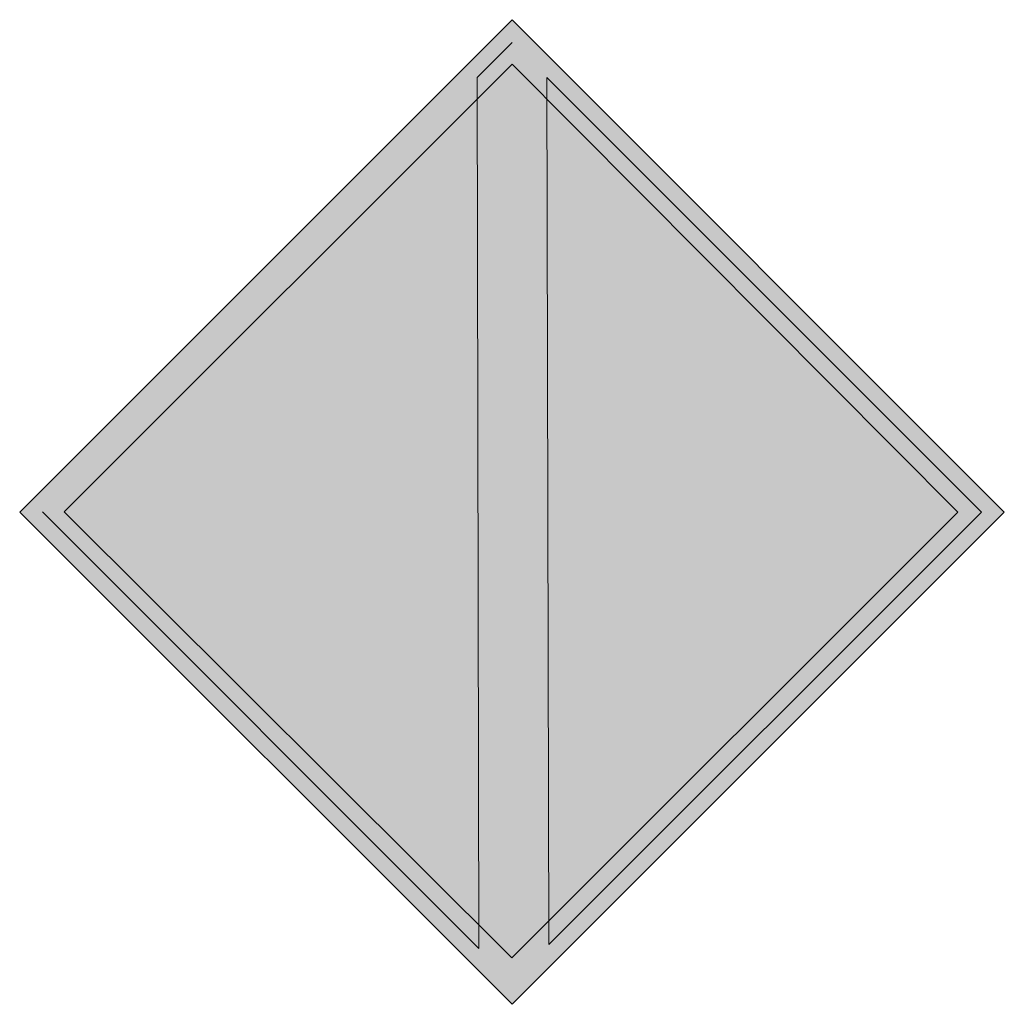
# Model space of a CAD drawing. Header units: metres. Extents: x -0.002 to 0.002, y -0.002 to 0.002.
import ezdxf

# ---------------------------------------------------------------- set-up
doc = ezdxf.new("R2010")
doc.units = ezdxf.units.M
doc.header["$MEASUREMENT"] = 0
doc.layers.add('SIG_NE_EI5_flf', color=7, linetype='Continuous', lineweight=0, true_color=0x108de0)
doc.layers.add('SIG_NE_EI5_sym', color=7, linetype='Continuous', lineweight=0)

msp = doc.modelspace()

# ---------------------------------------------------------------- hatches: boundary and pattern name
at = {"layer": 'SIG_NE_EI5_flf', "true_color": 0xffffff}
h = msp.add_hatch(color=7, dxfattribs=at)
h.dxf.hatch_style = 1
h.paths.add_polyline_path([(0, 0.0019963), (-0.002, -0.0000037), (0, -0.0020037), (0.002, -0.0000037)])
h.paths.add_polyline_path([(-0.00182, -0.0000035), (0.0000002, 0.0018163), (0.0001421, 0.0016737), (0.0001419, 0.0017618), (0.0019071, -0.0000039), (0.0001495, -0.0017611), (0.0001493, -0.0016655), (-0.0000002, -0.001815)], flags=16)
h = msp.add_hatch(color=7, dxfattribs=at)
h.dxf.hatch_style = 1
h.paths.add_polyline_path([(0.0001421, 0.0016737), (0.0000002, 0.0018163), (-0.0001416, 0.0016745), (-0.0001343, -0.0016815), (-0.0000002, -0.001815), (0.0001493, -0.0016655)])
at = {"layer": 'SIG_NE_EI5_flf'}
h = msp.add_hatch(color=256, dxfattribs=at)
h.dxf.hatch_style = 1
h.paths.add_polyline_path([(-0.00182, -0.0000035), (-0.0001343, -0.0016815), (-0.0001416, 0.0016745)])
h.paths.add_polyline_path([(0.0001493, -0.0016655), (0.0018113, -0.0000039), (0.0001421, 0.0016737)])
at = {"layer": 'SIG_NE_EI5_sym'}
h = msp.add_hatch(color=256, dxfattribs=at)
h.dxf.hatch_style = 1
h.paths.add_polyline_path([(0.0019071, -0.0000039), (0.0000002, 0.0019035), (-0.0019071, -0.0000035), (-0.0000002, -0.0019108)])
h.paths.add_polyline_path([(-0.00182, -0.0000035), (0.0000002, 0.0018163), (0.0018113, -0.0000039), (-0.0000002, -0.001815)], flags=16)

# ---------------------------------------------------------------- linework, layer by layer
for p, q in [((-0.002, -0.0000037), (0, 0.0019963)), ((0, 0.0019963), (0.002, -0.0000037)), ((0.0000002, 0.0019035), (-0.0001418, 0.0017615)), ((0.0000002, 0.0018163), (-0.00182, -0.0000035)), ((0.0018113, -0.0000039), (0.0000002, 0.0018163)), ((-0.0001418, 0.0017615), (-0.0001341, -0.0017769)), ((0.0001495, -0.0017611), (0.0001419, 0.0017618)), ((0.0019071, -0.0000039), (0.0001419, 0.0017618)), ((0, -0.0020037), (-0.002, -0.0000037)), ((-0.0019071, -0.0000035), (-0.0001341, -0.0017769)), ((-0.00182, -0.0000035), (-0.0000002, -0.001815)), ((-0.0000002, -0.001815), (0.0018113, -0.0000039)), ((0.002, -0.0000037), (0, -0.0020037)), ((0.0001495, -0.0017611), (0.0019071, -0.0000039))]:
    msp.add_line(p, q, dxfattribs=at)

doc.saveas('drawing.dxf')
